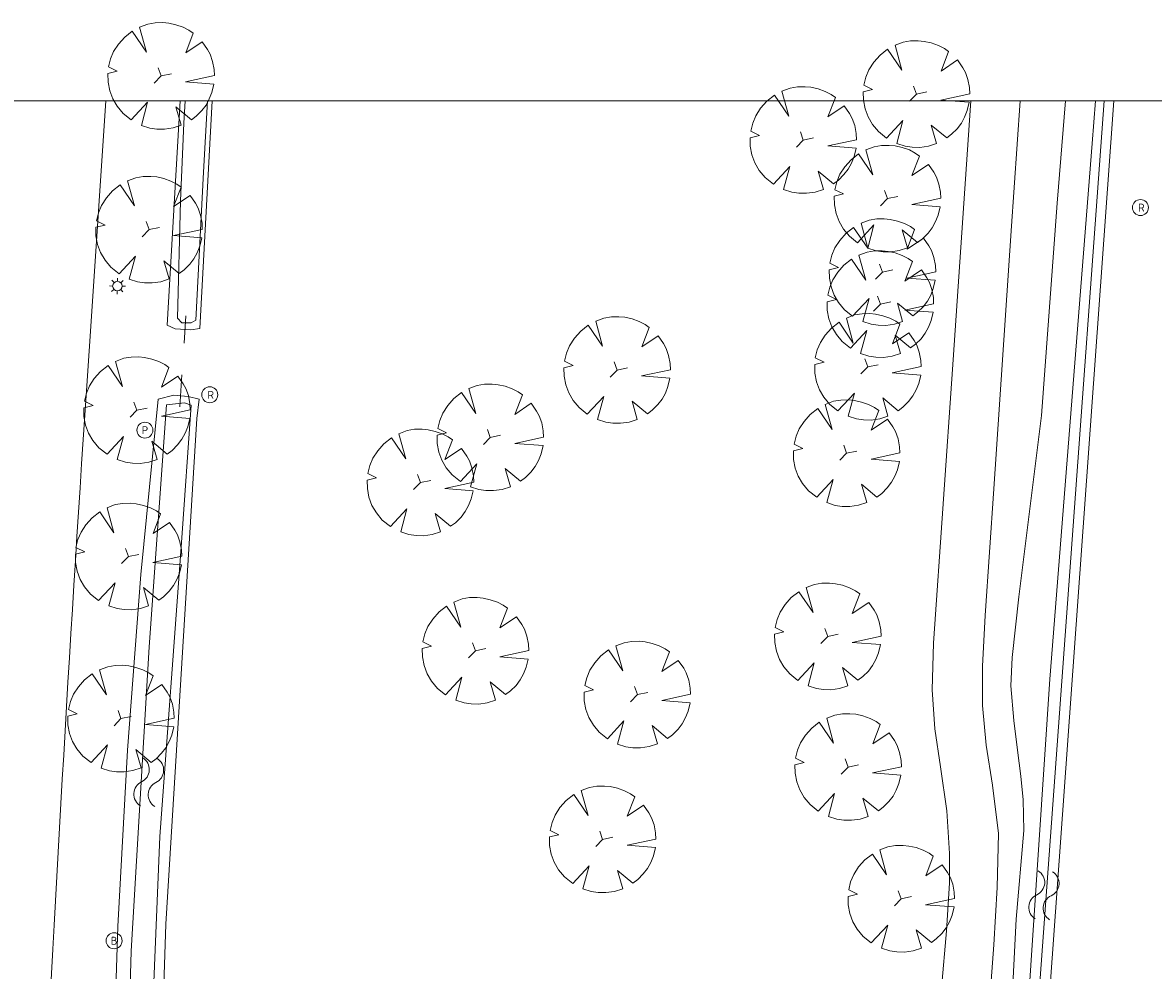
# Model space of a CAD drawing. Header units: metres. Extents: x 232777 to 233627, y 552866 to 554495.
# Tile 25 of 26: x 233434 to 233505, y 554436 to 554495. Entities that reach past the tile are written whole.
import ezdxf
from ezdxf.enums import TextEntityAlignment as Align

# ---------------------------------------------------------------- set-up
doc = ezdxf.new("R2010")
doc.units = ezdxf.units.M
doc.linetypes.add('NLCS-HIDDEN', pattern=[4, 2, -2])
doc.layers.get('0').update_dxf_attribs({"color": 251, "lineweight": 13})
doc.layers.get('Defpoints').update_dxf_attribs({"color": 241, "lineweight": 13})
for name, color, linetype, lineweight in [('Q21_Lichtmast', 251, 'Continuous', 13), ('Q26_Boom', 76, 'Continuous', 13), ('Q28_Rioolput', 251, 'Continuous', 13), ('Q67_Brandkraan', 251, 'Continuous', 13), ('Q95_Pompput', 251, 'Continuous', 13), ('S05_Water', 144, 'Continuous', 13), ('T09_Insteek_sloot', 144, 'Continuous', 13), ('V01_Kantgeslverh', 251, 'Continuous', 13), ('W10_Duikerlijn', 251, 'NLCS-HIDDEN', 13), ('W11_Waterlijn', 144, 'Continuous', 13)]:
    doc.layers.add(name, color=color, linetype=linetype, lineweight=lineweight)
doc.styles.get("Standard").update_dxf_attribs({"font": 'isocpeur.ttf'})

# ---------------------------------------------------------------- blocks, each defined once
blk = doc.blocks.new('Q26_boom')
for p, q in [((-0.172, -0.178), (0, 0)), ((0, 0), (-0.073, 0.202)), ((0, 0), (0.259, 0.054))]:
    blk.add_line(p, q)
blk.add_lwpolyline([(0.698, 1.142), (0.803, 1.067), (0.615, 0.577), (1.026, 0.854), (1.16, 0.661), (1.226, 0.541), (1.288, 0.364), (1.326, 0.163), (1.334, 0.008), (0.612, -0.149), (1.322, -0.205), (1.272, -0.413), (1.206, -0.576), (1.124, -0.729), (1.018, -0.866), (0.879, -1.006), (0.757, -1.097), (0.372, -0.777), (0.504, -1.235), (0.298, -1.302), (0.082, -1.333), (-0.109, -1.33), (-0.285, -1.305), (-0.493, -1.238), (-0.337, -0.66), (-0.748, -1.103), (-0.952, -0.94), (-1.101, -0.761), (-1.211, -0.573), (-1.286, -0.371), (-1.327, -0.154), (-1.331, 0.059), (-1.097, 0.116), (-1.315, 0.224), (-1.265, 0.424), (-1.189, 0.609), (-1.067, 0.796), (-0.911, 0.972), (-0.722, 1.121), (-0.364, 0.596), (-0.537, 1.222), (-0.331, 1.299), (-0.145, 1.331), (0.046, 1.334), (0.193, 1.32), (0.372, 1.28), (0.549, 1.218)], close=True)
blk = doc.blocks.new('Q28_Rioolput')
at = {"color": 0}
blk.add_circle((0, 0), 0.5, dxfattribs=at)
blk.add_text('R', height=0.5, dxfattribs=at).set_placement((0.057, -0.008), align=Align.MIDDLE_CENTER)
blk = doc.blocks.new('Q67_Brandkraan_put')
at = {"color": 0}
blk.add_circle((0, 0), 0.5, dxfattribs=at)
blk.add_text('B', height=0.5, dxfattribs=at).set_placement((0, 0), align=Align.MIDDLE_CENTER)
blk = doc.blocks.new('Q95_Pompput')
at = {"color": 0}
blk.add_circle((0, 0), 0.5, dxfattribs=at)
blk.add_text('P', height=0.5, dxfattribs=at).set_placement((0, 0), align=Align.MIDDLE_CENTER)
blk = doc.blocks.new('Q21_Lichtmast')
at = {"color": 0}
for p, q in [((-0.5, 0.01), (-0.3, 0.006)), ((-0.347, 0.361), (-0.209, 0.216)), ((0.01, 0.5), (0.006, 0.3)), ((0.36, 0.347), (0.216, 0.208)), ((-0.216, -0.208), (-0.362, -0.347)), ((-0.007, -0.3), (-0.01, -0.498)), ((0.208, -0.216), (0.347, -0.361)), ((0.3, -0.006), (0.499, -0.009))]:
    blk.add_line(p, q, dxfattribs=at)
blk.add_circle((0, 0), 0.3, dxfattribs=at)
blk = doc.blocks.new('S05')
for centre, start, end in [((-0.75, 0.05), 28.07257, 151.9276), ((0.75, 0.85), 208.07257, 331.9276), ((-0.75, -0.85), 28.07257, 151.9276), ((0.75, -0.05), 208.07257, 331.9276)]:
    blk.add_arc(centre, 0.85, start, end)

msp = doc.modelspace()

# ---------------------------------------------------------------- linework, layer by layer
at = {"layer": 'Defpoints'}
msp.add_lwpolyline([(232777.833, 552874.495), (232777.833, 554490.495), (233626.333, 554490.495), (233626.333, 552874.495)], close=True, dxfattribs=at)
at = {"layer": 'T09_Insteek_sloot'}
for points in [[(233444.29, 554490.495), (233443.459, 554476.462)], [(233445.505, 554476.258), (233446.276, 554490.495)], [(233496.001, 554394.701), (233496.094, 554396.131), (233497.108, 554412.781), (233502.502, 554487.896), (233502.705, 554490.495)], [(233499.675, 554490.495), (233499.154, 554484.102), (233498.174, 554470.802), (233496.744, 554459.461), (233496.332, 554455.675), (233496.261, 554453.893), (233496.439, 554451.72), (233496.671, 554449.872), (233496.885, 554448.233), (233497.02, 554446.748), (233497.071, 554444.834), (233496.597, 554439.295), (233496.226, 554432.31)], [(233443.459, 554476.462), (233443.959, 554476.231), (233444.945, 554476.164), (233445.505, 554476.258)], [(233442.899, 554471.839), (233443.88, 554472.078), (233444.785, 554471.998), (233445.472, 554471.824)], [(233441.382, 554416.682), (233440.454, 554416.909), (233440.119, 554417.081), (233439.98, 554417.377), (233440.026, 554427.811), (233440.389, 554438.839), (233440.989, 554449.856), (233441.825, 554460.858), (233442.899, 554471.839)], [(233445.472, 554471.824), (233445.333, 554470.626), (233443.391, 554438.967)], [(233443.391, 554438.967), (233442.883, 554423.777)]]:
    msp.add_lwpolyline(points, dxfattribs=at)
at = {"layer": 'V01_Kantgeslverh'}
for points in [[(233438.76, 554477.344), (233439.635, 554490.495)], [(233486.33, 554386.381), (233486.55, 554387.283), (233486.776, 554389.009), (233487.657, 554402.33), (233488.463, 554414.114), (233488.852, 554420.099), (233489.076, 554422.984), (233489.448, 554425.8), (233490.156, 554428.673), (233491.214, 554431.881), (233491.92, 554434.979), (233492.228, 554438.564), (233492.423, 554441.534), (233492.423, 554443.401), (233492.247, 554446.077), (233491.851, 554448.828), (233491.504, 554451.2), (233491.326, 554453.642), (233491.411, 554456.562), (233492.622, 554474.011), (233493.752, 554490.495)], [(233438.41, 554472.351), (233438.76, 554477.344)]]:
    msp.add_lwpolyline(points, dxfattribs=at)
for points in [[(233496.838, 554490.495), (233496.28, 554482.37), (233495.19, 554466.22), (233494.654, 554458.287), (233494.472, 554455.127), (233494.484, 554452.658), (233494.718, 554450.169), (233495.098, 554447.671), (233495.483, 554444.649), (233495.394, 554441.276), (233495.187, 554437.687), (233494.975, 554434.871), (233494.546, 554432.215), (233493.383, 554428.322), (233492.546, 554425.022), (233492.047, 554420.847), (233490.95, 554405.227), (233489.77, 554387.544, 0.235528), (233490.451, 554386.046)], [(233438.41, 554472.351, 0.00446), (233435.617, 554423.719, 0.00446)]]:
    msp.add_lwpolyline(points, format="xyb", dxfattribs=at)
at = {"layer": 'W10_Duikerlijn'}
msp.add_lwpolyline([(233444.253, 554471.355), (233444.639, 554477.043)], dxfattribs=at)
at = {"layer": 'W11_Waterlijn'}
for points in [[(233445.981, 554490.495), (233445.73, 554486.033), (233445.252, 554476.78), (233444.972, 554476.617), (233444.386, 554476.617), (233444.115, 554476.895), (233444.293, 554484.24), (233444.51, 554489.109), (233444.583, 554490.495)], [(233495.156, 554395.271), (233494.72, 554394.8), (233494.079, 554395.231), (233495.019, 554407.405), (233496.978, 554428.548), (233498.688, 554454.305), (233501.346, 554487.826), (233501.543, 554490.495)], [(233502.102, 554490.495), (233495.156, 554395.271)], [(233444.369, 554462.863), (233444.97, 554471.465), (233444.546, 554471.612), (233443.435, 554471.485), (233442.332, 554456.334), (233441.222, 554437.284), (233440.649, 554418), (233440.887, 554417.537), (233441.173, 554417.423), (233441.532, 554417.545), (233441.929, 554417.798), (233442.266, 554426.248), (233443.008, 554444.46), (233444.369, 554462.863)]]:
    msp.add_lwpolyline(points, dxfattribs=at)

# ---------------------------------------------------------------- block references
at = {"layer": 'Q21_Lichtmast'}
msp.add_blockref('Q21_Lichtmast', (233440.355, 554478.91), dxfattribs=at)
at = {"layer": 'Q26_Boom', "xscale": 2.5, "yscale": 2.5, "zscale": 2.5}
for p in [(233443.087, 554492.065), (233490.348, 554490.927), (233483.265, 554488.051), (233488.531, 554484.384), (233442.331, 554482.442), (233488.223, 554479.784), (233488.089, 554477.784), (233471.621, 554473.656), (233487.307, 554473.855), (233441.573, 554471.143), (233463.685, 554469.44), (233485.98, 554468.451), (233459.309, 554466.618), (233441.049, 554461.986), (233484.796, 554456.983), (233462.753, 554456.084), (233472.884, 554453.343), (233440.576, 554451.844), (233486.073, 554448.81), (233470.71, 554444.285), (233489.394, 554440.564)]:
    msp.add_blockref('Q26_boom', p, dxfattribs=at)
at = {"layer": 'Q28_Rioolput'}
for p in [(233504.363, 554483.826), (233446.133, 554472.109)]:
    msp.add_blockref('Q28_Rioolput', p, dxfattribs=at)
at = {"layer": 'Q67_Brandkraan'}
msp.add_blockref('Q67_Brandkraan_put', (233440.144, 554437.937), dxfattribs=at)
at = {"layer": 'Q95_Pompput'}
msp.add_blockref('Q95_Pompput', (233442.076, 554469.893), dxfattribs=at)
at = {"layer": 'S05_Water'}
for p, rotation in [((233442.313, 554447.865), 267.2916416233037), ((233498.324, 554440.781), 86.36508768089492)]:
    msp.add_blockref('S05', p, dxfattribs=dict(at, rotation=rotation))

doc.saveas('drawing.dxf')
